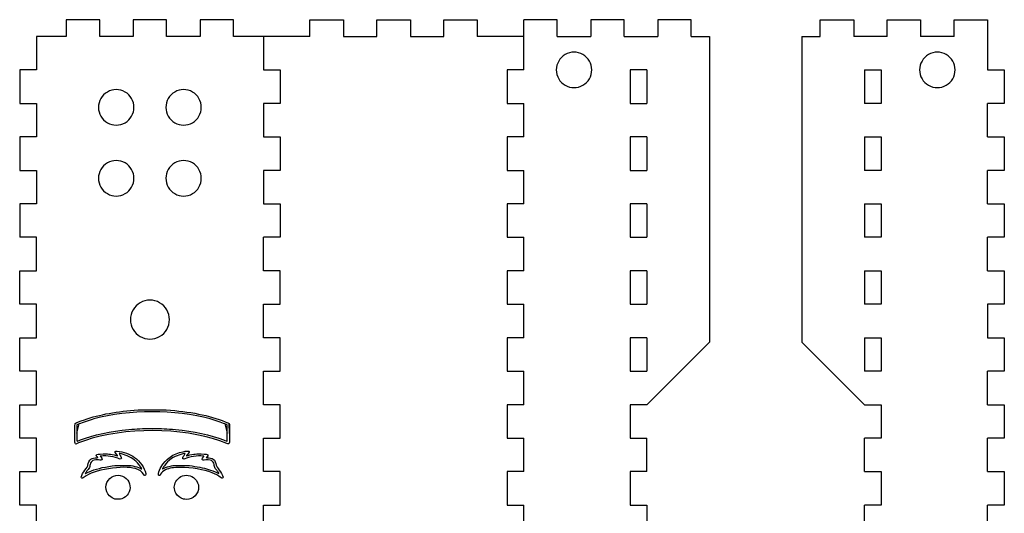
# Model space of a CAD drawing. Extents: x 0.19 to 5.82, y 1.68 to 7.32.
# Tile 2 of 2: x 0.22 to 5.77, y 4.54 to 7.32. Entities that reach past the tile are written whole.
import ezdxf

# ---------------------------------------------------------------- set-up
doc = ezdxf.new("R2010")
doc.units = 0
doc.layers.add('Your_Design', color=7, linetype='CONTINUOUS')

msp = doc.modelspace()

# ---------------------------------------------------------------- linework, layer by layer
at = {"layer": 'Your_Design', "color": 5}
for points in [[(1.856285, 7.228353), (1.425816, 7.228353), (1.425816, 7.322753), (1.237016, 7.322753), (1.237016, 7.228353), (1.048216, 7.228353), (1.048216, 7.322753), (0.859416, 7.322753), (0.859416, 7.228353), (0.670616, 7.228353), (0.670616, 7.322753), (0.481816, 7.322753), (0.481816, 7.228353), (0.313816, 7.228353)], [(1.856285, 7.228353), (1.856285, 7.322753), (2.045085, 7.322753), (2.045085, 7.228353)], [(2.233885, 7.228353), (2.233885, 7.322753), (2.422685, 7.322753), (2.422685, 7.228353)], [(2.611485, 7.228353), (2.611485, 7.322753), (2.800285, 7.322753), (2.800285, 7.228353)], [(3.062754, 7.039553), (3.062754, 7.322753)], [(3.251554, 7.228353), (3.251554, 7.322753), (3.062754, 7.322753)], [(3.629154, 7.228353), (3.629154, 7.322753), (3.440354, 7.322753), (3.440354, 7.228353)], [(4.006754, 7.228353), (4.006754, 7.322753), (3.817954, 7.322753), (3.817954, 7.228353)], [(4.734257, 7.228353), (4.734257, 7.322753)], [(4.734257, 7.322753), (4.923057, 7.322753)], [(4.923057, 7.322753), (4.923057, 7.228353)], [(5.111857, 7.228353), (5.111857, 7.322753)], [(5.111857, 7.322753), (5.300657, 7.322753)], [(5.300657, 7.322753), (5.300657, 7.228353)], [(5.489457, 7.228353), (5.489457, 7.322753)], [(5.489457, 7.322753), (5.678257, 7.322753)], [(5.678257, 7.322753), (5.678257, 7.039553)], [(0.313816, 7.228353), (0.313816, 7.039553), (0.219416, 7.039553), (0.219416, 6.850753), (0.313816, 6.850753), (0.313816, 6.661953), (0.219416, 6.661953), (0.219416, 6.473153), (0.313816, 6.473153), (0.313816, 6.284353), (0.219416, 6.284353), (0.219416, 6.095553)], [(1.593816, 7.228353), (1.593816, 7.039553), (1.688216, 7.039553), (1.688216, 6.850753), (1.593816, 6.850753), (1.593816, 6.661953), (1.688216, 6.661953), (1.688216, 6.473153), (1.593816, 6.473153), (1.593816, 6.284353), (1.688216, 6.284353), (1.688216, 6.095553)], [(2.045085, 7.228353), (2.233885, 7.228353)], [(2.422685, 7.228353), (2.611485, 7.228353)], [(3.062754, 7.228353), (2.800285, 7.228353)], [(3.251554, 7.228353), (3.440354, 7.228353)], [(3.629154, 7.228353), (3.817954, 7.228353)], [(4.006754, 7.228353), (4.109954, 7.228353), (4.109954, 5.504353)], [(4.631057, 7.228353), (4.734257, 7.228353)], [(4.631057, 7.228353), (4.631057, 5.504353)], [(5.111857, 7.228353), (4.923057, 7.228353)], [(5.489457, 7.228353), (5.300657, 7.228353)], [(3.062754, 7.039553), (2.968354, 7.039553), (2.968354, 6.850753), (3.062754, 6.850753)], [(3.757154, 7.039553), (3.662754, 7.039553), (3.662754, 6.850753), (3.757154, 6.850753)], [(3.757154, 7.039553), (3.757154, 6.850753)], [(4.983857, 7.039553), (5.078257, 7.039553), (5.078257, 6.850753), (4.983857, 6.850753)], [(4.983857, 7.039553), (4.983857, 6.850753)], [(5.678257, 7.039553), (5.772657, 7.039553), (5.772657, 6.850753), (5.678257, 6.850753)], [(3.062754, 6.661953), (3.062754, 6.850753)], [(5.678257, 6.661953), (5.678257, 6.850753)], [(3.062754, 6.661953), (2.968354, 6.661953), (2.968354, 6.473153), (3.062754, 6.473153)], [(3.757154, 6.661953), (3.662754, 6.661953), (3.662754, 6.473153), (3.757154, 6.473153)], [(3.757154, 6.661953), (3.757154, 6.473153)], [(4.983857, 6.661953), (5.078257, 6.661953), (5.078257, 6.473153), (4.983857, 6.473153)], [(4.983857, 6.661953), (4.983857, 6.473153)], [(5.678257, 6.661953), (5.772657, 6.661953), (5.772657, 6.473153), (5.678257, 6.473153)], [(3.062754, 6.284353), (3.062754, 6.473153)], [(5.678257, 6.284353), (5.678257, 6.473153)], [(3.062754, 6.284353), (2.968354, 6.284353), (2.968354, 6.095553), (3.062754, 6.095553)], [(3.757154, 6.284353), (3.662754, 6.284353), (3.662754, 6.095553), (3.757154, 6.095553)], [(3.757154, 6.284353), (3.757154, 6.095553)], [(4.983857, 6.284353), (5.078257, 6.284353), (5.078257, 6.095553), (4.983857, 6.095553)], [(4.983857, 6.284353), (4.983857, 6.095553)], [(5.678257, 6.284353), (5.772657, 6.284353), (5.772657, 6.095553), (5.678257, 6.095553)], [(0.243016, 4.018752), (0.313816, 4.018752), (0.313816, 4.207552), (0.219416, 4.207552), (0.219416, 4.396352), (0.313816, 4.396352), (0.313816, 4.585152), (0.219416, 4.585152), (0.219416, 4.773952), (0.313816, 4.773952), (0.313816, 4.962753), (0.219416, 4.962753), (0.219416, 5.151553), (0.313816, 5.151553), (0.313816, 5.340353), (0.219416, 5.340353), (0.219416, 5.529153), (0.313816, 5.529153), (0.313816, 5.717953), (0.219416, 5.717953), (0.219416, 5.906753), (0.313816, 5.906753), (0.313816, 6.095553), (0.219416, 6.095553)], [(1.593816, 5.340353), (1.688216, 5.340353), (1.688216, 5.529153), (1.593816, 5.529153), (1.593816, 5.717953), (1.688216, 5.717953), (1.688216, 5.906753), (1.593816, 5.906753), (1.593816, 6.095553)], [(1.688216, 6.095553), (1.593816, 6.095553)], [(3.062754, 5.906753), (3.062754, 6.095553)], [(5.678257, 5.906753), (5.678257, 6.095553)], [(3.062754, 5.906753), (2.968354, 5.906753), (2.968354, 5.717953)], [(3.757154, 5.906753), (3.662754, 5.906753), (3.662754, 5.717953), (3.757154, 5.717953)], [(3.757154, 5.906753), (3.757154, 5.717953)], [(4.983857, 5.906753), (5.078257, 5.906753), (5.078257, 5.717953), (4.983857, 5.717953)], [(4.983857, 5.906753), (4.983857, 5.717953)], [(5.678257, 5.906753), (5.772657, 5.906753), (5.772657, 5.717953), (5.678257, 5.717953)], [(2.968354, 5.717953), (3.062754, 5.717953)], [(3.062754, 5.529153), (3.062754, 5.717953)], [(5.678257, 5.717953), (5.678257, 5.529153), (5.772657, 5.529153), (5.772657, 5.340353), (5.678257, 5.340353)], [(3.062754, 5.529153), (2.968354, 5.529153), (2.968354, 5.340353), (3.062754, 5.340353)], [(3.757154, 5.529153), (3.662754, 5.529153), (3.662754, 5.340353), (3.757154, 5.340353)], [(3.757154, 5.529153), (3.757154, 5.340353)], [(4.109954, 5.504353), (3.757154, 5.151553)], [(4.631057, 5.504353), (4.983857, 5.151553)], [(4.983857, 5.529153), (5.078257, 5.529153), (5.078257, 5.340353), (4.983857, 5.340353)], [(4.983857, 5.529153), (4.983857, 5.340353)], [(1.688216, 4.585152), (1.688216, 4.773952), (1.593816, 4.773952), (1.593816, 4.962753), (1.688216, 4.962753), (1.688216, 5.151553), (1.593816, 5.151553), (1.593816, 5.340353)], [(3.062754, 5.151553), (3.062754, 5.340353)], [(5.678257, 5.151553), (5.678257, 5.340353)], [(3.062754, 5.151553), (2.968354, 5.151553), (2.968354, 4.962753), (3.062754, 4.962753)], [(3.757154, 5.151553), (3.662754, 5.151553), (3.662754, 4.962753), (3.757154, 4.962753)], [(4.983857, 5.151553), (5.078257, 5.151553), (5.078257, 4.962753), (4.983857, 4.962753)], [(5.678257, 5.151553), (5.772657, 5.151553), (5.772657, 4.962753), (5.678257, 4.962753)], [(3.062754, 4.773952), (3.062754, 4.962753)], [(3.757154, 4.773952), (3.757154, 4.962753)], [(4.983857, 4.773952), (4.983857, 4.962753)], [(5.678257, 4.773952), (5.678257, 4.962753)], [(3.062754, 4.773952), (2.968354, 4.773952), (2.968354, 4.585152)], [(3.757154, 4.773952), (3.662754, 4.773952), (3.662754, 4.585152), (3.757154, 4.585152)], [(4.983857, 4.773952), (5.078257, 4.773952), (5.078257, 4.585152), (4.983857, 4.585152)], [(5.678257, 4.773952), (5.772657, 4.773952), (5.772657, 4.585152), (5.678257, 4.585152)], [(1.593816, 4.585152), (1.688216, 4.585152)], [(1.593816, 3.028353), (1.593816, 3.452352), (1.688216, 3.452352), (1.688216, 3.641152), (1.593816, 3.641152), (1.593816, 3.829952), (1.688216, 3.829952), (1.688216, 4.018752), (1.593816, 4.018752), (1.593816, 4.207552), (1.688216, 4.207552), (1.688216, 4.396352), (1.593816, 4.396352), (1.593816, 4.585152)], [(2.968354, 4.585152), (3.062754, 4.585152)], [(3.062754, 4.396352), (3.062754, 4.585152)], [(3.757154, 4.585152), (3.757154, 4.396352)], [(4.983857, 4.396352), (4.983857, 4.585152)], [(5.678257, 4.396352), (5.678257, 4.585152)]]:
    msp.add_lwpolyline(points, dxfattribs=at)
for points in [[(3.445954, 7.039553), (3.445954, 7.039553)], [(5.495057, 7.039553), (5.495057, 7.039553)], [(0.863831, 6.828347), (0.863831, 6.828347)], [(1.243831, 6.828358), (1.243831, 6.828358)], [(0.863843, 6.428347), (0.863843, 6.428347)], [(1.243843, 6.428358), (1.243843, 6.428358)], [(1.063843, 5.631321), (1.063843, 5.631321)]]:
    msp.add_lwpolyline(points, close=True, dxfattribs=at)
at = {"layer": 'Your_Design', "color": 1}
for points in [[(0.555447, 5.043374), (0.541996, 5.037697), (0.541996, 4.991518)], [(1.390348, 4.991518), (1.390348, 5.037697), (1.376897, 5.043374)], [(1.400045, 5.044783), (1.40286, 5.041546), (1.40286, 4.98977)], [(0.562554, 4.952731), (0.562554, 4.952731)], [(0.53325, 4.931562), (0.53325, 4.931563)], [(0.567737, 4.739597), (0.567737, 4.739596)], [(0.610816, 4.773356), (0.610816, 4.773356)], [(1.339053, 4.771399), (1.339057, 4.771399)], [(1.350413, 4.743263), (1.350413, 4.743263)], [(0.756102, 4.619411), (0.756102, 4.619411)], [(1.143002, 4.61942), (1.143002, 4.619419)]]:
    msp.add_lwpolyline(points, close=True, dxfattribs=at)
at = {"layer": 'Your_Design', "color": 5}
for points in [[(3.295954, 7.126155), (3.265014, 7.108292), (3.245954, 7.075279), (3.245954, 7.039553)], [(3.395954, 7.126155), (3.365014, 7.144018), (3.326894, 7.144018), (3.295954, 7.126155)], [(3.445954, 7.039553), (3.445954, 7.075279), (3.426894, 7.108292), (3.395954, 7.126155)], [(5.345057, 7.126155), (5.314117, 7.108292), (5.295057, 7.075279), (5.295057, 7.039553)], [(5.445057, 7.126155), (5.414117, 7.144018), (5.375998, 7.144018), (5.345057, 7.126155)], [(5.495057, 7.039553), (5.495057, 7.075279), (5.475998, 7.108292), (5.445057, 7.126155)], [(3.245954, 7.039553), (3.245954, 7.003826), (3.265014, 6.970813), (3.295954, 6.95295)], [(3.395954, 6.95295), (3.426894, 6.970813), (3.445954, 7.003826), (3.445954, 7.039553)], [(5.295057, 7.039553), (5.295057, 7.003826), (5.314117, 6.970813), (5.345057, 6.95295)], [(5.445057, 6.95295), (5.475998, 6.970813), (5.495057, 7.003826), (5.495057, 7.039553)], [(3.295954, 6.95295), (3.326894, 6.935087), (3.365014, 6.935087), (3.395954, 6.95295)], [(5.345057, 6.95295), (5.375998, 6.935087), (5.414117, 6.935087), (5.445057, 6.95295)], [(0.713831, 6.914949), (0.682891, 6.897086), (0.663831, 6.864073), (0.663831, 6.828347)], [(0.813831, 6.914949), (0.782891, 6.932812), (0.744771, 6.932812), (0.713831, 6.914949)], [(0.863831, 6.828347), (0.863831, 6.864073), (0.844771, 6.897086), (0.813831, 6.914949)], [(1.093831, 6.914961), (1.062891, 6.897098), (1.043831, 6.864085), (1.043831, 6.828358)], [(1.193831, 6.914961), (1.162891, 6.932824), (1.124771, 6.932824), (1.093831, 6.914961)], [(1.243831, 6.828358), (1.243831, 6.864085), (1.224771, 6.897098), (1.193831, 6.914961)], [(0.663831, 6.828347), (0.663831, 6.79262), (0.682891, 6.759607), (0.713831, 6.741744)], [(0.813831, 6.741744), (0.844771, 6.759607), (0.863831, 6.79262), (0.863831, 6.828347)], [(1.043831, 6.828358), (1.043831, 6.792632), (1.062891, 6.759619), (1.093831, 6.741756)], [(1.193831, 6.741756), (1.224771, 6.759619), (1.243831, 6.792632), (1.243831, 6.828358)], [(0.713831, 6.741744), (0.744771, 6.723881), (0.782891, 6.723881), (0.813831, 6.741744)], [(1.093831, 6.741756), (1.124771, 6.723893), (1.162891, 6.723893), (1.193831, 6.741756)], [(0.713843, 6.514949), (0.682903, 6.497086), (0.663843, 6.464073), (0.663843, 6.428347)], [(0.813843, 6.514949), (0.782903, 6.532812), (0.744783, 6.532812), (0.713843, 6.514949)], [(0.863843, 6.428347), (0.863843, 6.464073), (0.844783, 6.497086), (0.813843, 6.514949)], [(1.093843, 6.514961), (1.062903, 6.497098), (1.043843, 6.464085), (1.043843, 6.428358)], [(1.193843, 6.514961), (1.162903, 6.532824), (1.124783, 6.532824), (1.093843, 6.514961)], [(1.243843, 6.428358), (1.243843, 6.464085), (1.224783, 6.497098), (1.193843, 6.514961)], [(0.663843, 6.428347), (0.663843, 6.39262), (0.682903, 6.359607), (0.713843, 6.341744)], [(0.813843, 6.341744), (0.844783, 6.359607), (0.863843, 6.39262), (0.863843, 6.428347)], [(1.043843, 6.428358), (1.043843, 6.392632), (1.062903, 6.359619), (1.093843, 6.341756)], [(1.193843, 6.341756), (1.224783, 6.359619), (1.243843, 6.392632), (1.243843, 6.428358)], [(0.713843, 6.341744), (0.744783, 6.323881), (0.782903, 6.323881), (0.813843, 6.341744)], [(1.093843, 6.341756), (1.124783, 6.323893), (1.162903, 6.323893), (1.193843, 6.341756)], [(0.898843, 5.726583), (0.864809, 5.706934), (0.843843, 5.67062), (0.843843, 5.631321)], [(1.008843, 5.726583), (0.974809, 5.746233), (0.932877, 5.746233), (0.898843, 5.726583)], [(1.063843, 5.631321), (1.063843, 5.67062), (1.042877, 5.706934), (1.008843, 5.726583)], [(0.843843, 5.631321), (0.843843, 5.592021), (0.864809, 5.555707), (0.898843, 5.536058)], [(1.008843, 5.536058), (1.042877, 5.555707), (1.063843, 5.592021), (1.063843, 5.631321)], [(0.898843, 5.536058), (0.932877, 5.516408), (0.974809, 5.516408), (1.008843, 5.536058)]]:
    msp.add_open_spline(points, degree=3, dxfattribs=at)
at = {"layer": 'Your_Design', "color": 1}
for points in [[(0.584539, 5.067078), (0.669202, 5.096226), (0.771013, 5.114668), (0.887343, 5.121929)], [(1.294626, 5.071054), (1.097202, 5.1253), (0.835141, 5.1253), (0.637717, 5.071054)], [(0.887343, 5.121929), (0.918808, 5.123893), (1.013537, 5.123893), (1.045001, 5.121929)], [(1.045001, 5.121929), (1.176991, 5.113691), (1.289125, 5.091323), (1.379087, 5.055287)], [(0.532925, 5.045335), (0.535178, 5.048088), (0.561104, 5.05901), (0.584539, 5.067078)], [(0.637717, 5.071054), (0.612913, 5.064238), (0.573322, 5.050918), (0.555447, 5.043374)], [(1.376897, 5.043374), (1.359022, 5.050918), (1.319431, 5.064238), (1.294626, 5.071054)], [(1.379087, 5.055287), (1.390834, 5.050581), (1.398222, 5.046878), (1.400045, 5.044783)], [(0.530735, 4.988368), (0.530735, 5.03822), (0.530914, 5.042878), (0.532925, 5.045335)], [(0.562554, 4.952731), (0.633612, 4.980589), (0.734918, 5.002527), (0.834165, 5.011547)], [(1.387168, 4.932963), (1.189193, 5.017073), (0.863743, 5.029639), (0.628432, 4.962259)], [(0.834165, 5.011547), (0.883074, 5.015993), (0.909426, 5.017101), (0.966172, 5.017101)], [(0.966172, 5.017101), (1.022918, 5.017101), (1.04927, 5.015993), (1.09818, 5.011547)], [(1.09818, 5.011547), (1.197427, 5.002527), (1.298733, 4.980589), (1.36979, 4.952731)], [(0.53325, 4.931563), (0.530809, 4.934004), (0.530735, 4.93566), (0.530735, 4.988368)], [(0.628432, 4.962259), (0.599507, 4.953976), (0.570673, 4.943739), (0.540444, 4.931018)], [(0.541996, 4.991518), (0.541996, 4.966119), (0.542379, 4.945338), (0.542847, 4.945338)], [(0.542847, 4.945338), (0.543314, 4.945338), (0.552182, 4.948665), (0.562554, 4.952731)], [(1.36979, 4.952731), (1.380162, 4.948665), (1.38903, 4.945338), (1.389498, 4.945338)], [(1.389498, 4.945338), (1.389965, 4.945338), (1.390348, 4.966119), (1.390348, 4.991518)], [(1.40286, 4.98977), (1.40286, 4.960016), (1.402354, 4.936661), (1.401669, 4.93486)], [(0.540444, 4.931018), (0.536011, 4.929152), (0.535631, 4.929181), (0.53325, 4.931562)], [(0.76472, 4.873187), (0.753038, 4.886347), (0.754605, 4.891234), (0.770046, 4.889799)], [(0.770046, 4.889799), (0.804174, 4.886627), (0.841666, 4.873), (0.867647, 4.854324)], [(1.140743, 4.886426), (1.176138, 4.893583), (1.182812, 4.890296), (1.167624, 4.873187)], [(1.401669, 4.93486), (1.399537, 4.929252), (1.396758, 4.928888), (1.387168, 4.932963)], [(0.603967, 4.810095), (0.605692, 4.825409), (0.611829, 4.837366), (0.621314, 4.843892)], [(0.625832, 4.831953), (0.620211, 4.826874), (0.615835, 4.816692), (0.615793, 4.808592)], [(0.621314, 4.843892), (0.628139, 4.848588), (0.643281, 4.852746), (0.653558, 4.852746)], [(0.663072, 4.839909), (0.641673, 4.84071), (0.633622, 4.83899), (0.625832, 4.831953)], [(0.655813, 4.858052), (0.65084, 4.861492), (0.649573, 4.865051), (0.651974, 4.86884)], [(0.651974, 4.86884), (0.6538, 4.871722), (0.662922, 4.872856), (0.69027, 4.873603)], [(0.653558, 4.852746), (0.657577, 4.852746), (0.660844, 4.853168), (0.660818, 4.853684)], [(0.660818, 4.853684), (0.660793, 4.8542), (0.65854, 4.856166), (0.655813, 4.858052)], [(0.682802, 4.841077), (0.681291, 4.839566), (0.677784, 4.839359), (0.663072, 4.839909)], [(0.673601, 4.860893), (0.673176, 4.860468), (0.674653, 4.858694), (0.676882, 4.856949)], [(0.717798, 4.861653), (0.70237, 4.86302), (0.675262, 4.862554), (0.673601, 4.860893)], [(0.676882, 4.856949), (0.681043, 4.853692), (0.68464, 4.848043), (0.68464, 4.844764)], [(0.68464, 4.844764), (0.68464, 4.843746), (0.683813, 4.842088), (0.682802, 4.841077)], [(0.69027, 4.873603), (0.711154, 4.874173), (0.71944, 4.873894), (0.730647, 4.872245)], [(0.772863, 4.849543), (0.756306, 4.855796), (0.737691, 4.85989), (0.717798, 4.861653)], [(0.730647, 4.872245), (0.743346, 4.870376), (0.76436, 4.865639), (0.770038, 4.863365)], [(0.770038, 4.863365), (0.773877, 4.861828), (0.772427, 4.864504), (0.76472, 4.873187)], [(0.791958, 4.846914), (0.789134, 4.84409), (0.78625, 4.844487), (0.772863, 4.849543)], [(0.780055, 4.876006), (0.779728, 4.875678), (0.782286, 4.871184), (0.78574, 4.86602)], [(0.814991, 4.867897), (0.803728, 4.871705), (0.781024, 4.876974), (0.780055, 4.876006)], [(0.78574, 4.86602), (0.792855, 4.855382), (0.794714, 4.84967), (0.791958, 4.846914)], [(0.891507, 4.814896), (0.87353, 4.838422), (0.846216, 4.857342), (0.814991, 4.867897)], [(0.867647, 4.854324), (0.897298, 4.833011), (0.923835, 4.794926), (0.930209, 4.764537)], [(1.017046, 4.800818), (1.042765, 4.845798), (1.085258, 4.875207), (1.140743, 4.886426)], [(1.075657, 4.847532), (1.063084, 4.839222), (1.043646, 4.819989), (1.0354, 4.8077)], [(1.117353, 4.867897), (1.103396, 4.863179), (1.087825, 4.855574), (1.075657, 4.847532)], [(1.152289, 4.876005), (1.15132, 4.876974), (1.128616, 4.871704), (1.117353, 4.867897)], [(1.140387, 4.846914), (1.137631, 4.84967), (1.13949, 4.855382), (1.146605, 4.86602)], [(1.159482, 4.849543), (1.146094, 4.844487), (1.143211, 4.84409), (1.140387, 4.846914)], [(1.146605, 4.86602), (1.150059, 4.871184), (1.152617, 4.875678), (1.152289, 4.876005)], [(1.167624, 4.873187), (1.159917, 4.864504), (1.158468, 4.861827), (1.162306, 4.863365)], [(1.214546, 4.861653), (1.194653, 4.859889), (1.176038, 4.855796), (1.159482, 4.849543)], [(1.162306, 4.863365), (1.167985, 4.865639), (1.188998, 4.870376), (1.201698, 4.872245)], [(1.201698, 4.872245), (1.212904, 4.873894), (1.22119, 4.874173), (1.242074, 4.873602)], [(1.258743, 4.860893), (1.257082, 4.862554), (1.229974, 4.86302), (1.214546, 4.861653)], [(1.242074, 4.873602), (1.269423, 4.872856), (1.278545, 4.871721), (1.28037, 4.868839)], [(1.247705, 4.844764), (1.247705, 4.848043), (1.251301, 4.853692), (1.255462, 4.856949)], [(1.249542, 4.841077), (1.248532, 4.842088), (1.247705, 4.843747), (1.247705, 4.844764)], [(1.269273, 4.839909), (1.25456, 4.839358), (1.251053, 4.839566), (1.249542, 4.841077)], [(1.255462, 4.856949), (1.257691, 4.858693), (1.259168, 4.860468), (1.258743, 4.860893)], [(1.306512, 4.831953), (1.298722, 4.83899), (1.290671, 4.84071), (1.269273, 4.839909)], [(1.271526, 4.853684), (1.271504, 4.853168), (1.274767, 4.852745), (1.278786, 4.852745)], [(1.276531, 4.858052), (1.273804, 4.856166), (1.271552, 4.8542), (1.271526, 4.853684)], [(1.28037, 4.868839), (1.282771, 4.865051), (1.281504, 4.861491), (1.276531, 4.858052)], [(1.278786, 4.852745), (1.289063, 4.852745), (1.304206, 4.848587), (1.31103, 4.843892)], [(1.316551, 4.808592), (1.316507, 4.816692), (1.312133, 4.826874), (1.306512, 4.831953)], [(1.31103, 4.843892), (1.320515, 4.837366), (1.326653, 4.825409), (1.328378, 4.810094)], [(0.56966, 4.752827), (0.575116, 4.765737), (0.584157, 4.780254), (0.594416, 4.792577)], [(0.719387, 4.790819), (0.660593, 4.781696), (0.609272, 4.764028), (0.582325, 4.743632)], [(0.604708, 4.786029), (0.596907, 4.777195), (0.588133, 4.764484), (0.58914, 4.763477)], [(0.594416, 4.792577), (0.602365, 4.802126), (0.603252, 4.803754), (0.603967, 4.810095)], [(0.615793, 4.808592), (0.615755, 4.801525), (0.61245, 4.794796), (0.604708, 4.786029)], [(0.610816, 4.773356), (0.645417, 4.78831), (0.687414, 4.798881), (0.740946, 4.80611)], [(0.87111, 4.791363), (0.836342, 4.800916), (0.78324, 4.800726), (0.719387, 4.790819)], [(0.740946, 4.80611), (0.762701, 4.809048), (0.76955, 4.809415), (0.804135, 4.809491)], [(0.804135, 4.809491), (0.839931, 4.809569), (0.844034, 4.809353), (0.857313, 4.806676)], [(0.857313, 4.806676), (0.874577, 4.803194), (0.886909, 4.799201), (0.898645, 4.79329)], [(0.918053, 4.760561), (0.912028, 4.772444), (0.891902, 4.78565), (0.87111, 4.791363)], [(0.907363, 4.789928), (0.907363, 4.7918), (0.898546, 4.805683), (0.891507, 4.814896)], [(0.898645, 4.79329), (0.90344, 4.790876), (0.907363, 4.789363), (0.907363, 4.789928)], [(1.002135, 4.764537), (1.004098, 4.773897), (1.010349, 4.789105), (1.017046, 4.800818)], [(1.041629, 4.783855), (1.030136, 4.77832), (1.018093, 4.768058), (1.014292, 4.76056)], [(1.0354, 4.8077), (1.02936, 4.798698), (1.024981, 4.791093), (1.024981, 4.789603)], [(1.024981, 4.789603), (1.024981, 4.789217), (1.028904, 4.790876), (1.033699, 4.79329)], [(1.033699, 4.79329), (1.045436, 4.799201), (1.057768, 4.803194), (1.075031, 4.806676)], [(1.126333, 4.798156), (1.086289, 4.798245), (1.063549, 4.794411), (1.041629, 4.783855)], [(1.075031, 4.806676), (1.088311, 4.809353), (1.092414, 4.80957), (1.12821, 4.809491)], [(1.304391, 4.767523), (1.258627, 4.785703), (1.187073, 4.798013), (1.126333, 4.798156)], [(1.12821, 4.809491), (1.162795, 4.809413), (1.169643, 4.809048), (1.191398, 4.80611)], [(1.191398, 4.80611), (1.233095, 4.800479), (1.266412, 4.793178), (1.29586, 4.78322)], [(1.29586, 4.78322), (1.310329, 4.778327), (1.334397, 4.768054), (1.339086, 4.76477)], [(1.327636, 4.786029), (1.319894, 4.794796), (1.316588, 4.801525), (1.316551, 4.808592)], [(1.339057, 4.771399), (1.336312, 4.77544), (1.331173, 4.782024), (1.327636, 4.786029)], [(1.328378, 4.810094), (1.329092, 4.803754), (1.32998, 4.802126), (1.337929, 4.792577)], [(1.337929, 4.792577), (1.348187, 4.780254), (1.357228, 4.765736), (1.362684, 4.752826)], [(0.567737, 4.739596), (0.565153, 4.74218), (0.565149, 4.742155), (0.56966, 4.752827)], [(0.582325, 4.743632), (0.573907, 4.73726), (0.570904, 4.73643), (0.567737, 4.739597)], [(0.58914, 4.763477), (0.589544, 4.763073), (0.592193, 4.764097), (0.595027, 4.765751)], [(0.595027, 4.765751), (0.597861, 4.767406), (0.604966, 4.770828), (0.610816, 4.773356)], [(0.725787, 4.637511), (0.698173, 4.664804), (0.698768, 4.708624), (0.727114, 4.735216)], [(0.727114, 4.735216), (0.753847, 4.760296), (0.794337, 4.760061), (0.820776, 4.734673)], [(0.820776, 4.734673), (0.844112, 4.712264), (0.848572, 4.678158), (0.831889, 4.649691)], [(0.929462, 4.754655), (0.925886, 4.749197), (0.923077, 4.750652), (0.918053, 4.760561)], [(0.930209, 4.764537), (0.931402, 4.758852), (0.931296, 4.757454), (0.929462, 4.754655)], [(1.002883, 4.754654), (1.001048, 4.757453), (1.000943, 4.758851), (1.002135, 4.764537)], [(1.014292, 4.76056), (1.009268, 4.750651), (1.006458, 4.749197), (1.002883, 4.754654)], [(1.099695, 4.718016), (1.104421, 4.726894), (1.119015, 4.7412), (1.128326, 4.746082)], [(1.128326, 4.746082), (1.154684, 4.759902), (1.186387, 4.755101), (1.207519, 4.734089)], [(1.207519, 4.734089), (1.234988, 4.706776), (1.235321, 4.665292), (1.20829, 4.638106)], [(1.350413, 4.743263), (1.34227, 4.749828), (1.321877, 4.760577), (1.304391, 4.767523)], [(1.339086, 4.76477), (1.344182, 4.761201), (1.34417, 4.76387), (1.339053, 4.771399)], [(1.364608, 4.739596), (1.361455, 4.736443), (1.357655, 4.737425), (1.350413, 4.743263)], [(1.362684, 4.752826), (1.367195, 4.742154), (1.367191, 4.74218), (1.364608, 4.739596)], [(1.091298, 4.685703), (1.091298, 4.694211), (1.095374, 4.709898), (1.099695, 4.718016)], [(1.100228, 4.652636), (1.095552, 4.660966), (1.091298, 4.676719), (1.091298, 4.685703)], [(0.756102, 4.619411), (0.745181, 4.622471), (0.734629, 4.628772), (0.725787, 4.637511)], [(0.796216, 4.621021), (0.786699, 4.61761), (0.765555, 4.616762), (0.756102, 4.619411)], [(0.831889, 4.649691), (0.824995, 4.637927), (0.810189, 4.626027), (0.796216, 4.621021)], [(1.143002, 4.619419), (1.124628, 4.624371), (1.1095, 4.636119), (1.100228, 4.652636)], [(1.159541, 4.617591), (1.154008, 4.617636), (1.146566, 4.618459), (1.143002, 4.61942)], [(1.20829, 4.638106), (1.194123, 4.623856), (1.178859, 4.617433), (1.159541, 4.617591)]]:
    msp.add_open_spline(points, degree=3, dxfattribs=at)

doc.saveas('drawing.dxf')
